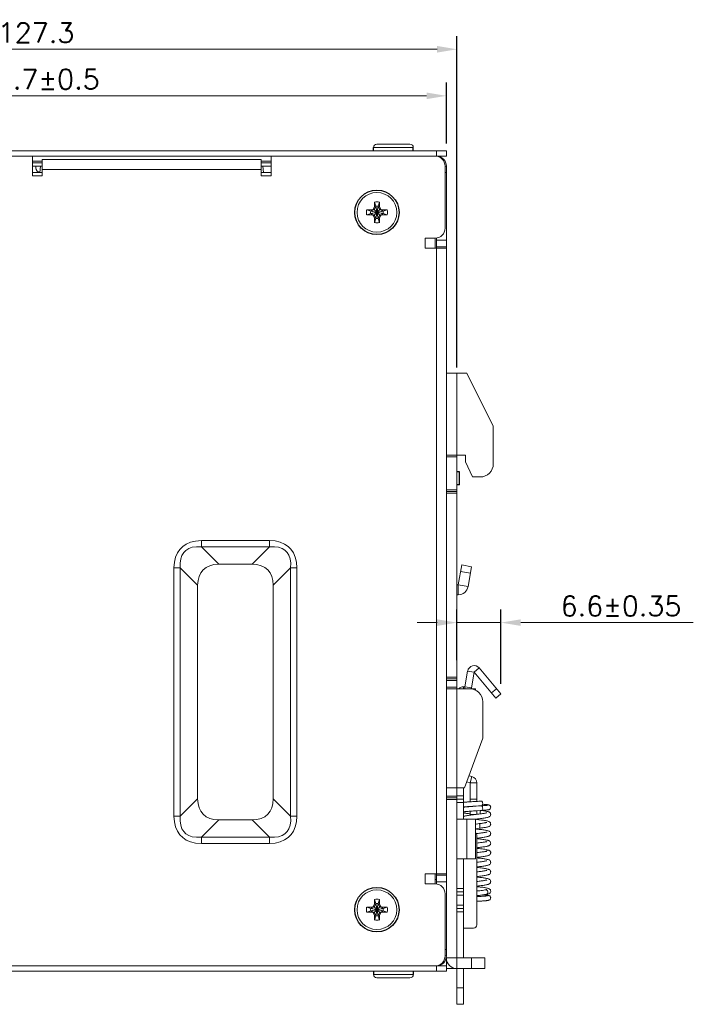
# Model space of a CAD drawing. Header units: millimetres. Extents: x -995 to -252, y -1463 to -938.
# Tile 9 of 13: x -513 to -411, y -1277 to -1128. Entities that reach past the tile are written whole.
import ezdxf

# ---------------------------------------------------------------- set-up
doc = ezdxf.new("R2010")
doc.units = ezdxf.units.MM
doc.header["$LTSCALE"] = 2
doc.layers.get('0').update_dxf_attribs({"lineweight": 9})
doc.layers.get('Defpoints').update_dxf_attribs({"lineweight": 9})
doc.layers.add('02___PRT_ALL_AXES', color=7, linetype='Continuous')
doc.layers.add('Dimension', color=2, linetype='Continuous', lineweight=5)
doc.styles.add('ROMANS', font='romans')
doc.dimstyles.new('1', dxfattribs={"dimtxt": 3, "dimasz": 3, "dimexe": 2, "dimexo": 1.5, "dimgap": 1, "dimtad": 1, "dimdec": 1, "dimzin": 1, "dimdsep": 46, "dimtxsty": 'ROMANS', "dimcen": -0.8, "dimclrd": 2, "dimclre": 2, "dimclrt": 2, "dimadec": 0, "dimazin": 0, "dimtm": 1e-09, "dimtfac": 0.5, "dimtdec": 1, "dimtmove": 0, "dimatfit": 3, "dimfxl": 1, "dimlwd": -1, "dimarcsym": 0})

# ---------------------------------------------------------------- blocks, each defined once
blk = doc.blocks.new('*D58')
at = {"color": 2, "lineweight": -2, "ltscale": 2}
for p, q in [((-573.79, -1148.33), (-573.79, -1137.32)), ((-448.08, -1146.53), (-448.08, -1137.32))]:
    blk.add_line(p, q, dxfattribs=at)
at = {"color": 2, "ltscale": 2}
blk.add_line((-451.08, -1139.32), (-570.79, -1139.32), dxfattribs=at)
at = {"color": 2}
for points in [[(-570.79, -1138.82), (-570.79, -1139.82), (-573.79, -1139.32)], [(-451.08, -1139.82), (-451.08, -1138.82), (-448.08, -1139.32)]]:
    blk.add_solid(points, dxfattribs=at)
at = {"layer": 'Defpoints', "color": 0}
for p in [(-573.79, -1139.32), (-448.08, -1148.03), (-573.79, -1149.83)]:
    blk.add_point(p, dxfattribs=at)
at = {"color": 2, "ltscale": 2, "insert": (-510.93, -1136.82), "char_height": 3, "attachment_point": 5, "style": 'ROMANS'}
blk.add_mtext('125.7%%P0.5', dxfattribs=at)
blk = doc.blocks.new('*D60')
at = {"color": 2, "lineweight": -2, "ltscale": 2}
for p, q in [((-573.79, -1148.33), (-573.79, -1130.28)), ((-446.48, -1180.37), (-446.48, -1130.28))]:
    blk.add_line(p, q, dxfattribs=at)
at = {"color": 2, "ltscale": 2}
blk.add_line((-570.79, -1132.28), (-449.48, -1132.28), dxfattribs=at)
at = {"color": 2}
for points in [[(-570.79, -1131.78), (-570.79, -1132.78), (-573.79, -1132.28)], [(-449.48, -1132.78), (-449.48, -1131.78), (-446.48, -1132.28)]]:
    blk.add_solid(points, dxfattribs=at)
at = {"layer": 'Defpoints', "color": 0}
for p in [(-446.48, -1132.28), (-573.79, -1149.83), (-446.48, -1181.87)]:
    blk.add_point(p, dxfattribs=at)
at = {"color": 2, "ltscale": 2, "insert": (-510.13, -1129.78), "char_height": 3, "attachment_point": 5, "style": 'ROMANS'}
blk.add_mtext('127.3', dxfattribs=at)
blk = doc.blocks.new('*D61')
at = {"layer": 'Defpoints', "color": 0}
for p in [(-446.48, -1218.94), (-446.48, -1226.1), (-439.83, -1229.7)]:
    blk.add_point(p, dxfattribs=at)
at = {"layer": 'Dimension', "color": 2, "lineweight": -2}
for p, q in [((-446.48, -1224.6), (-446.48, -1216.94)), ((-439.83, -1228.2), (-439.83, -1216.94))]:
    blk.add_line(p, q, dxfattribs=at)
at = {"layer": 'Dimension', "color": 2}
for p, q in [((-449.48, -1218.94), (-452.48, -1218.94)), ((-439.83, -1218.94), (-446.48, -1218.94)), ((-436.83, -1218.94), (-410.74, -1218.94))]:
    blk.add_line(p, q, dxfattribs=at)
for points in [[(-449.48, -1219.44), (-449.48, -1218.44), (-446.48, -1218.94)], [(-436.83, -1218.44), (-436.83, -1219.44), (-439.83, -1218.94)]]:
    blk.add_solid(points, dxfattribs=at)
at = {"layer": 'Dimension', "color": 2, "ltscale": 2, "insert": (-421.67, -1216.44), "char_height": 3, "attachment_point": 5, "style": 'ROMANS'}
blk.add_mtext('6.6%%p0.35', dxfattribs=at)

msp = doc.modelspace()

# ---------------------------------------------------------------- linework, layer by layer
at = {"color": 7, "linetype": 'Continuous'}
for p, q in [((-459.08, -1147.63), (-459.08, -1147.13)), ((-459.08, -1147.13), (-453.08, -1147.13)), ((-458.58, -1146.63), (-453.58, -1146.63)), ((-453.08, -1147.63), (-453.08, -1147.13)), ((-510.68, -1148.43), (-474.58, -1148.43)), ((-449.78, -1148.43), (-448.08, -1148.43)), ((-449.58, -1148.43), (-449.58, -1147.63)), ((-448.08, -1148.43), (-448.08, -1147.63)), ((-510.68, -1149.18), (-509.18, -1149.18)), ((-509.18, -1149.93), (-510.68, -1149.93)), ((-510.18, -1150.18), (-510.18, -1149.93)), ((-509.55, -1150.91), (-509.46, -1149.96)), ((-509.46, -1149.96), (-509.18, -1149.96)), ((-476.08, -1149.18), (-474.58, -1149.18)), ((-474.58, -1149.93), (-476.08, -1149.93)), ((-476.08, -1149.96), (-475.84, -1149.96)), ((-475.84, -1149.96), (-475.75, -1150.93)), ((-448.28, -1149.93), (-448.08, -1149.93)), ((-448.28, -1150.93), (-448.08, -1150.93)), ((-459.15, -1156.47), (-458.95, -1156.12)), ((-458.76, -1156.04), (-459.02, -1156.49)), ((-458.95, -1156.12), (-458.95, -1155.38)), ((-458.95, -1155.38), (-458.76, -1156)), ((-458.95, -1156.12), (-458.76, -1156.04)), ((-458.76, -1157.86), (-458.39, -1156)), ((-458.76, -1156), (-458.76, -1156.04)), ((-458.39, -1157.86), (-458.76, -1156)), ((-458.76, -1157.83), (-458.39, -1156.04)), ((-458.39, -1157.83), (-458.76, -1156.04)), ((-458.21, -1155.38), (-458.39, -1156)), ((-458.39, -1156.04), (-458.39, -1156)), ((-458.21, -1156.12), (-458.39, -1156.04)), ((-458.13, -1156.49), (-458.39, -1156.04)), ((-458.21, -1155.38), (-458.21, -1156.12)), ((-458.21, -1156.12), (-458, -1156.47)), ((-460.13, -1156.56), (-459.39, -1156.56)), ((-460.13, -1156.56), (-459.51, -1156.75)), ((-460.13, -1157.3), (-459.51, -1157.12)), ((-459.39, -1157.3), (-460.13, -1157.3)), ((-459.51, -1157.12), (-457.65, -1156.75)), ((-459.47, -1156.75), (-459.51, -1156.75)), ((-459.51, -1156.75), (-457.65, -1157.12)), ((-459.51, -1157.12), (-459.47, -1157.12)), ((-459.02, -1156.49), (-459.47, -1156.75)), ((-459.39, -1156.56), (-459.47, -1156.75)), ((-459.47, -1157.12), (-457.68, -1156.75)), ((-459.47, -1156.75), (-457.68, -1157.12)), ((-459.47, -1157.12), (-459.02, -1157.38)), ((-459.39, -1157.3), (-459.47, -1157.12)), ((-459.39, -1156.56), (-459.15, -1156.47)), ((-459.15, -1157.4), (-459.39, -1157.3)), ((-459.15, -1156.47), (-459.02, -1156.49)), ((-459.15, -1157.4), (-459.02, -1157.38)), ((-458.95, -1157.75), (-459.15, -1157.4)), ((-459.02, -1157.38), (-458.13, -1156.49)), ((-459.02, -1156.49), (-458.13, -1157.38)), ((-459.02, -1157.38), (-458.76, -1157.83)), ((-458.95, -1158.49), (-458.95, -1157.75)), ((-458.95, -1157.75), (-458.76, -1157.83)), ((-458.76, -1157.83), (-458.76, -1157.86)), ((-458.39, -1157.83), (-458.13, -1157.38)), ((-458.21, -1157.75), (-458.39, -1157.83)), ((-458.39, -1157.86), (-458.39, -1157.83)), ((-458, -1157.4), (-458.21, -1157.75)), ((-458.21, -1157.75), (-458.21, -1158.49)), ((-458, -1156.47), (-458.13, -1156.49)), ((-457.68, -1156.75), (-458.13, -1156.49)), ((-458.13, -1157.38), (-457.68, -1157.12)), ((-458, -1157.4), (-458.13, -1157.38)), ((-458, -1156.47), (-457.76, -1156.56)), ((-457.76, -1157.3), (-458, -1157.4)), ((-457.76, -1156.56), (-457.02, -1156.56)), ((-457.76, -1156.56), (-457.68, -1156.75)), ((-457.76, -1157.3), (-457.68, -1157.12)), ((-457.02, -1157.3), (-457.76, -1157.3)), ((-457.65, -1156.75), (-457.68, -1156.75)), ((-457.68, -1157.12), (-457.65, -1157.12)), ((-457.02, -1156.56), (-457.65, -1156.75)), ((-457.02, -1157.3), (-457.65, -1157.12)), ((-458.95, -1158.49), (-458.76, -1157.86)), ((-458.21, -1158.49), (-458.39, -1157.86)), ((-449.78, -1162.33), (-449.78, -1160.83)), ((-449.58, -1162.33), (-449.58, -1160.81)), ((-449.58, -1161.13), (-448.08, -1161.13)), ((-449.58, -1162.13), (-448.08, -1162.13)), ((-448.08, -1193.88), (-446.48, -1193.88)), ((-446.48, -1193.63), (-446.48, -1228.93)), ((-448.08, -1198.88), (-446.48, -1198.88)), ((-446.48, -1199.13), (-448.08, -1199.13)), ((-446.48, -1199.38), (-448.08, -1199.38)), ((-485.13, -1206.54), (-485.13, -1207.5)), ((-474.82, -1206.54), (-474.82, -1207.5)), ((-489.27, -1210.68), (-488.31, -1210.68)), ((-470.69, -1210.68), (-471.64, -1210.68)), ((-446.28, -1213.22), (-445.75, -1210.23)), ((-444.45, -1211.48), (-445.92, -1211.22)), ((-444.27, -1210.49), (-445.75, -1210.23)), ((-446.48, -1213.23), (-446.29, -1213.23)), ((-446.29, -1213.23), (-446.29, -1214.73)), ((-446.28, -1213.22), (-444.8, -1213.48)), ((-444.86, -1226.26), (-443.87, -1226.44)), ((-443.11, -1225.79), (-443.87, -1226.44)), ((-446.48, -1227.18), (-448.08, -1227.18)), ((-446.48, -1227.43), (-448.08, -1227.43)), ((-448.08, -1227.68), (-446.48, -1227.68)), ((-443.87, -1226.44), (-444.29, -1228.81)), ((-440.6, -1230.34), (-443.87, -1226.44)), ((-448.08, -1228.68), (-446.48, -1228.68)), ((-445.48, -1228.63), (-445.48, -1228.93)), ((-444.29, -1228.81), (-445.28, -1228.63)), ((-445.28, -1228.93), (-445.28, -1228.63)), ((-444.33, -1228.93), (-443.68, -1228.93)), ((-443.68, -1229.17), (-443.68, -1228.93)), ((-441.24, -1229.57), (-440.48, -1228.93)), ((-440.6, -1230.34), (-439.83, -1229.7)), ((-444.65, -1242.09), (-444.22, -1242.2)), ((-444.22, -1242.2), (-444.48, -1243.17)), ((-446.48, -1271.23), (-446.48, -1243.93)), ((-445.48, -1248.63), (-445.48, -1243.93)), ((-443.48, -1243.17), (-444.48, -1243.17)), ((-443.48, -1245.97), (-443.48, -1243.17)), ((-448.08, -1245.18), (-446.48, -1245.18)), ((-446.48, -1245.43), (-448.08, -1245.43)), ((-445.48, -1245.13), (-446.48, -1245.13)), ((-446.48, -1245.63), (-445.48, -1245.63)), ((-443.48, -1245.63), (-444.48, -1245.63)), ((-446.48, -1245.68), (-448.08, -1245.68)), ((-446.48, -1246.13), (-445.48, -1246.13)), ((-445.45, -1246.1), (-445.48, -1246.11)), ((-443.35, -1245.96), (-443.93, -1245.99)), ((-442.96, -1246.64), (-443.58, -1246.68)), ((-443.21, -1246.65), (-443.05, -1246.64)), ((-443.05, -1246.64), (-442.89, -1246.63)), ((-442.76, -1246.62), (-442.96, -1246.64)), ((-442.89, -1246.63), (-442.75, -1246.62)), ((-442.76, -1246.62), (-442.73, -1246.63)), ((-442.73, -1246.62), (-442.75, -1246.62)), ((-489.27, -1248.19), (-488.31, -1248.19)), ((-470.69, -1248.19), (-471.64, -1248.19)), ((-443.57, -1247.93), (-444.48, -1247.93)), ((-443.68, -1248.64), (-443.36, -1248.61)), ((-443.48, -1247.37), (-443.48, -1247.92)), ((-442.96, -1247.34), (-442.75, -1247.32)), ((-442.65, -1247.35), (-442.79, -1247.33)), ((-446.48, -1248.63), (-443.68, -1248.63)), ((-445.01, -1254.63), (-445.01, -1248.63)), ((-443.68, -1254.63), (-443.68, -1248.63)), ((-443.68, -1249.37), (-443.57, -1249.38)), ((-443.68, -1250.09), (-443.32, -1250.05)), ((-443.32, -1250.05), (-443.1, -1250.02)), ((-485.13, -1252.32), (-485.13, -1251.37)), ((-474.82, -1252.32), (-474.82, -1251.37)), ((-443.58, -1250.83), (-443.57, -1250.83)), ((-443.48, -1264.63), (-443.48, -1251.13)), ((-443.27, -1252.24), (-443.48, -1252.27)), ((-441.65, -1253.35), (-441.65, -1253.36)), ((-446.48, -1254.63), (-443.68, -1254.63)), ((-445.48, -1269.63), (-445.48, -1254.63)), ((-449.78, -1258.43), (-449.78, -1256.93)), ((-449.58, -1258.46), (-449.58, -1256.93)), ((-449.58, -1257.13), (-448.08, -1257.13)), ((-443.29, -1256.6), (-443.48, -1256.62)), ((-449.78, -1257.78), (-449.58, -1257.78)), ((-449.58, -1258.13), (-448.08, -1258.13)), ((-446.48, -1259.13), (-445.48, -1259.13)), ((-446.48, -1259.63), (-445.48, -1259.63)), ((-445.48, -1260.13), (-446.48, -1260.13)), ((-443.24, -1260.35), (-443.48, -1260.36)), ((-442.14, -1259.33), (-442.14, -1259.33)), ((-460.13, -1261.96), (-459.39, -1261.96)), ((-460.13, -1261.96), (-459.51, -1262.15)), ((-459.02, -1261.89), (-459.47, -1262.15)), ((-459.39, -1261.96), (-459.47, -1262.15)), ((-459.39, -1261.96), (-459.15, -1261.87)), ((-459.15, -1261.87), (-458.95, -1261.52)), ((-459.15, -1261.87), (-459.02, -1261.89)), ((-458.76, -1261.44), (-459.02, -1261.89)), ((-459.02, -1261.89), (-458.13, -1262.78)), ((-459.02, -1262.78), (-458.13, -1261.89)), ((-458.95, -1260.78), (-458.76, -1261.4)), ((-458.95, -1261.52), (-458.95, -1260.78)), ((-458.95, -1261.52), (-458.76, -1261.44)), ((-458.39, -1263.26), (-458.76, -1261.4)), ((-458.76, -1261.4), (-458.76, -1261.44)), ((-458.76, -1263.26), (-458.39, -1261.4)), ((-458.39, -1263.23), (-458.76, -1261.44)), ((-458.76, -1263.23), (-458.39, -1261.44)), ((-458.21, -1260.78), (-458.39, -1261.4)), ((-458.39, -1261.44), (-458.39, -1261.4)), ((-458.21, -1261.52), (-458.39, -1261.44)), ((-458.13, -1261.89), (-458.39, -1261.44)), ((-458.21, -1260.78), (-458.21, -1261.52)), ((-458.21, -1261.52), (-458, -1261.87)), ((-458, -1261.87), (-458.13, -1261.89)), ((-457.68, -1262.15), (-458.13, -1261.89)), ((-458, -1261.87), (-457.76, -1261.96)), ((-457.76, -1261.96), (-457.02, -1261.96)), ((-457.76, -1261.96), (-457.68, -1262.15)), ((-457.02, -1261.96), (-457.65, -1262.15)), ((-445.48, -1261.63), (-446.48, -1261.63)), ((-443.48, -1261.06), (-443.32, -1261.05)), ((-460.13, -1262.7), (-459.51, -1262.52)), ((-459.39, -1262.7), (-460.13, -1262.7)), ((-459.51, -1262.52), (-457.65, -1262.15)), ((-459.47, -1262.15), (-459.51, -1262.15)), ((-459.51, -1262.15), (-457.65, -1262.52)), ((-459.51, -1262.52), (-459.47, -1262.52)), ((-459.47, -1262.52), (-457.68, -1262.15)), ((-459.47, -1262.15), (-457.68, -1262.52)), ((-459.47, -1262.52), (-459.02, -1262.78)), ((-459.39, -1262.7), (-459.47, -1262.52)), ((-459.15, -1262.8), (-459.39, -1262.7)), ((-459.15, -1262.8), (-459.02, -1262.78)), ((-458.95, -1263.15), (-459.15, -1262.8)), ((-459.02, -1262.78), (-458.76, -1263.23)), ((-458.95, -1263.15), (-458.76, -1263.23)), ((-458.95, -1263.89), (-458.95, -1263.15)), ((-458.95, -1263.89), (-458.76, -1263.26)), ((-458.76, -1263.23), (-458.76, -1263.26)), ((-458.39, -1263.23), (-458.13, -1262.78)), ((-458.21, -1263.15), (-458.39, -1263.23)), ((-458.39, -1263.26), (-458.39, -1263.23)), ((-458.21, -1263.89), (-458.39, -1263.26)), ((-458, -1262.8), (-458.21, -1263.15)), ((-458.21, -1263.15), (-458.21, -1263.89)), ((-458.13, -1262.78), (-457.68, -1262.52)), ((-458, -1262.8), (-458.13, -1262.78)), ((-457.76, -1262.7), (-458, -1262.8)), ((-457.76, -1262.7), (-457.68, -1262.52)), ((-457.02, -1262.7), (-457.76, -1262.7)), ((-457.65, -1262.15), (-457.68, -1262.15)), ((-457.68, -1262.52), (-457.65, -1262.52)), ((-457.02, -1262.7), (-457.65, -1262.52)), ((-446.48, -1262.13), (-445.48, -1262.13)), ((-446.48, -1262.63), (-445.48, -1262.63)), ((-445.48, -1265.13), (-443.98, -1265.13)), ((-448.28, -1268.33), (-448.08, -1268.33)), ((-448.28, -1269.33), (-448.08, -1269.33)), ((-449.78, -1270.83), (-448.08, -1270.83)), ((-449.58, -1270.83), (-449.58, -1271.63)), ((-448.08, -1269.63), (-442.28, -1269.63)), ((-448.08, -1270.83), (-448.08, -1271.63)), ((-444.28, -1269.63), (-444.28, -1271.23)), ((-442.28, -1269.63), (-442.28, -1271.23)), ((-459.08, -1271.63), (-459.08, -1272.13)), ((-453.08, -1272.13), (-459.08, -1272.13)), ((-453.08, -1271.63), (-453.08, -1272.13)), ((-446.48, -1271.23), (-448.08, -1271.23)), ((-445.48, -1276.63), (-445.48, -1271.23)), ((-453.58, -1272.63), (-458.58, -1272.63)), ((-445.48, -1274.13), (-446.48, -1274.13)), ((-445.48, -1276.63), (-446.48, -1276.63))]:
    msp.add_line(p, q, dxfattribs=at)
at = {"color": 3, "linetype": 'Continuous'}
for p, q in [((-571.58, -1147.63), (-448.08, -1147.63)), ((-510.68, -1148.43), (-571.58, -1148.43)), ((-510.68, -1148.43), (-510.68, -1151.43)), ((-474.58, -1148.43), (-474.58, -1151.43)), ((-449.78, -1148.43), (-474.58, -1148.43)), ((-510.68, -1149.43), (-509.18, -1149.43)), ((-509.18, -1148.93), (-509.18, -1151.43)), ((-509.18, -1148.93), (-476.08, -1148.93)), ((-476.08, -1148.93), (-476.08, -1151.43)), ((-476.08, -1149.43), (-474.58, -1149.43)), ((-448.28, -1149.93), (-448.28, -1159.33)), ((-448.08, -1149.93), (-448.08, -1269.33)), ((-510.68, -1150.93), (-509.18, -1150.93)), ((-509.18, -1151.43), (-510.68, -1151.43)), ((-509.18, -1150.43), (-476.08, -1150.43)), ((-476.08, -1150.93), (-474.58, -1150.93)), ((-474.58, -1151.43), (-476.08, -1151.43)), ((-451.28, -1160.83), (-449.78, -1160.83)), ((-451.28, -1162.33), (-451.28, -1160.83)), ((-448.08, -1162.33), (-451.28, -1162.33)), ((-449.58, -1162.33), (-449.58, -1256.93)), ((-444.98, -1181.23), (-448.08, -1181.23)), ((-446.48, -1181.23), (-446.48, -1193.63)), ((-444.98, -1181.23), (-440.98, -1189.23)), ((-440.98, -1194.93), (-440.98, -1189.23)), ((-448.08, -1193.63), (-445.18, -1193.63)), ((-445.18, -1193.63), (-445.18, -1194.63)), ((-445.18, -1194.63), (-444.11, -1196.93)), ((-444.11, -1196.93), (-442.98, -1196.93)), ((-485.13, -1206.54), (-474.82, -1206.54)), ((-485.13, -1207.5), (-474.82, -1207.5)), ((-485.13, -1207.5), (-482.51, -1210.11)), ((-474.82, -1207.5), (-477.44, -1210.11)), ((-489.27, -1248.19), (-489.27, -1210.68)), ((-488.31, -1210.68), (-485.7, -1213.3)), ((-488.31, -1248.19), (-488.31, -1210.68)), ((-482.51, -1210.11), (-477.44, -1210.11)), ((-471.64, -1210.68), (-474.26, -1213.3)), ((-471.64, -1210.68), (-471.64, -1248.19)), ((-470.69, -1210.68), (-470.69, -1248.19)), ((-444.8, -1213.48), (-444.27, -1210.49)), ((-485.7, -1245.57), (-485.7, -1213.3)), ((-474.26, -1213.3), (-474.26, -1245.57)), ((-446.48, -1214.73), (-446.29, -1214.73)), ((-445.28, -1228.63), (-444.86, -1226.26)), ((-443.11, -1225.79), (-439.83, -1229.7)), ((-448.08, -1228.93), (-444.58, -1228.93)), ((-446.48, -1243.93), (-446.48, -1228.93)), ((-445.28, -1228.63), (-445.48, -1228.63)), ((-442.58, -1230.93), (-442.58, -1236.43)), ((-442.58, -1236.43), (-445.33, -1243.93)), ((-445.33, -1243.93), (-448.08, -1243.93)), ((-445, -1243.03), (-444.48, -1243.17)), ((-444.48, -1246.03), (-444.48, -1243.17)), ((-488.31, -1248.19), (-485.7, -1245.57)), ((-471.64, -1248.19), (-474.26, -1245.57)), ((-444.48, -1246.73), (-444.48, -1246.74)), ((-444.48, -1248.04), (-444.48, -1247.44)), ((-485.13, -1251.37), (-482.51, -1248.75)), ((-477.44, -1248.75), (-482.51, -1248.75)), ((-474.82, -1251.37), (-477.44, -1248.75)), ((-474.82, -1251.37), (-485.13, -1251.37)), ((-474.82, -1252.32), (-485.13, -1252.32)), ((-451.28, -1256.93), (-448.08, -1256.93)), ((-451.28, -1258.43), (-451.28, -1256.93)), ((-449.78, -1258.43), (-451.28, -1258.43)), ((-448.28, -1259.93), (-448.28, -1269.33)), ((-571.58, -1270.83), (-449.78, -1270.83)), ((-448.08, -1270.83), (-448.08, -1269.73)), ((-571.58, -1271.63), (-448.08, -1271.63)), ((-446.48, -1271.23), (-442.28, -1271.23)), ((-446.48, -1276.63), (-446.48, -1271.23))]:
    msp.add_line(p, q, dxfattribs=at)
for points in [[(-489.27, -1210.68), (-489.21, -1209.82), (-489.03, -1209.06), (-488.75, -1208.4), (-488.39, -1207.87), (-487.95, -1207.43), (-487.42, -1207.07), (-486.77, -1206.79), (-486, -1206.61), (-485.13, -1206.54)], [(-474.82, -1206.54), (-473.96, -1206.6), (-473.2, -1206.78), (-472.55, -1207.06), (-472.02, -1207.42), (-471.58, -1207.86), (-471.22, -1208.39), (-470.93, -1209.04), (-470.75, -1209.81), (-470.69, -1210.68)], [(-485.13, -1252.32), (-485.99, -1252.26), (-486.75, -1252.08), (-487.41, -1251.8), (-487.94, -1251.44), (-488.38, -1251.01), (-488.74, -1250.47), (-489.02, -1249.82), (-489.2, -1249.05), (-489.27, -1248.19)], [(-470.69, -1248.19), (-470.75, -1249.05), (-470.93, -1249.81), (-471.21, -1250.46), (-471.57, -1250.99), (-472, -1251.43), (-472.54, -1251.79), (-473.19, -1252.08), (-473.96, -1252.26), (-474.82, -1252.32)]]:
    msp.add_lwpolyline(points, dxfattribs=at)
at = {"color": 7, "linetype": 'Continuous'}
for points in [[(-488.31, -1210.68), (-488.33, -1209.95), (-488.25, -1209.31), (-488.06, -1208.78), (-487.8, -1208.35), (-487.47, -1208.02), (-487.04, -1207.75), (-486.51, -1207.56), (-485.87, -1207.48), (-485.13, -1207.5)], [(-474.82, -1207.5), (-474.09, -1207.48), (-473.46, -1207.56), (-472.92, -1207.75), (-472.5, -1208.01), (-472.16, -1208.34), (-471.9, -1208.77), (-471.71, -1209.3), (-471.62, -1209.94), (-471.64, -1210.68)], [(-445.48, -1246.81), (-445.48, -1246.81), (-445.45, -1246.81), (-445.42, -1246.8), (-445.38, -1246.8), (-445.33, -1246.79), (-445.27, -1246.79), (-445.21, -1246.78), (-445.14, -1246.77), (-445.06, -1246.77), (-444.98, -1246.76), (-444.89, -1246.75), (-444.79, -1246.75), (-444.69, -1246.74), (-444.58, -1246.73)], [(-444.3, -1246.73), (-444.51, -1246.74), (-444.7, -1246.76), (-444.87, -1246.77), (-445.03, -1246.79), (-445.16, -1246.8), (-445.29, -1246.82), (-445.39, -1246.83), (-445.48, -1246.85)], [(-444.43, -1246.02), (-444.58, -1246.03), (-444.73, -1246.04), (-444.86, -1246.05), (-444.98, -1246.06), (-445.09, -1246.07), (-445.2, -1246.08), (-445.29, -1246.09), (-445.37, -1246.1), (-445.45, -1246.1)], [(-444.58, -1246.73), (-444.47, -1246.73), (-444.35, -1246.72), (-444.22, -1246.71), (-444.09, -1246.7), (-443.96, -1246.7)], [(-443.93, -1245.99), (-444.1, -1246), (-444.27, -1246.01), (-444.43, -1246.02)], [(-443.58, -1246.68), (-443.83, -1246.69), (-444.07, -1246.71), (-444.3, -1246.73)], [(-443.96, -1246.7), (-443.67, -1246.68), (-443.21, -1246.65)], [(-442.76, -1245.92), (-442.95, -1245.94), (-443.15, -1245.95), (-443.35, -1245.96)], [(-442.76, -1245.93), (-442.73, -1245.93), (-442.69, -1245.96), (-442.65, -1246.01), (-442.62, -1246.09), (-442.6, -1246.18), (-442.59, -1246.27)], [(-441.86, -1246.54), (-441.86, -1246.54), (-441.87, -1246.54), (-441.89, -1246.55), (-441.92, -1246.55), (-441.95, -1246.56), (-441.99, -1246.56), (-442.04, -1246.57), (-442.1, -1246.57), (-442.16, -1246.58), (-442.23, -1246.59), (-442.3, -1246.59), (-442.38, -1246.6), (-442.47, -1246.6), (-442.57, -1246.61), (-442.68, -1246.62), (-442.75, -1246.62)], [(-442.75, -1247.32), (-442.64, -1247.32), (-442.52, -1247.31), (-442.39, -1247.3), (-442.28, -1247.29), (-442.17, -1247.28), (-442.07, -1247.27), (-441.98, -1247.26), (-441.91, -1247.25), (-441.84, -1247.25), (-441.78, -1247.24), (-441.73, -1247.23), (-441.68, -1247.22), (-441.63, -1247.2), (-441.58, -1247.18), (-441.52, -1247.14), (-441.46, -1247.08), (-441.41, -1247.01), (-441.39, -1246.92), (-441.38, -1246.85)], [(-442.59, -1246.97), (-442.6, -1247.07), (-442.62, -1247.16), (-442.65, -1247.24), (-442.69, -1247.29), (-442.73, -1247.32), (-442.75, -1247.32)], [(-442.59, -1246.27), (-442.6, -1246.37), (-442.62, -1246.46), (-442.65, -1246.54), (-442.69, -1246.59), (-442.73, -1246.62)], [(-442.73, -1246.63), (-442.69, -1246.66), (-442.65, -1246.71), (-442.62, -1246.79), (-442.6, -1246.88), (-442.59, -1246.97)], [(-441.38, -1246.85), (-441.39, -1246.78), (-441.42, -1246.69), (-441.47, -1246.62), (-441.53, -1246.56), (-441.59, -1246.53), (-441.64, -1246.5), (-441.69, -1246.49), (-441.74, -1246.48), (-441.79, -1246.47), (-441.85, -1246.46), (-441.91, -1246.45), (-441.98, -1246.45), (-442.06, -1246.44), (-442.16, -1246.43), (-442.26, -1246.42), (-442.37, -1246.41), (-442.5, -1246.4), (-442.6, -1246.39)], [(-485.13, -1251.37), (-485.86, -1251.39), (-486.5, -1251.3), (-487.03, -1251.12), (-487.46, -1250.86), (-487.79, -1250.52), (-488.06, -1250.1), (-488.25, -1249.56), (-488.33, -1248.92), (-488.31, -1248.19)], [(-471.64, -1248.19), (-471.62, -1248.92), (-471.71, -1249.55), (-471.89, -1250.09), (-472.15, -1250.51), (-472.49, -1250.85), (-472.91, -1251.11), (-473.45, -1251.3), (-474.09, -1251.39), (-474.82, -1251.37)], [(-445.48, -1247.69), (-445.45, -1247.7), (-445.36, -1247.72), (-445.26, -1247.73), (-445.15, -1247.75), (-445.02, -1247.77), (-444.89, -1247.78), (-444.74, -1247.8), (-444.57, -1247.82), (-444.48, -1247.83)], [(-444.38, -1248.03), (-444.57, -1248.05), (-444.74, -1248.08), (-444.91, -1248.1), (-445.06, -1248.12), (-445.19, -1248.15), (-445.31, -1248.17), (-445.41, -1248.19), (-445.48, -1248.21)], [(-445.45, -1247.55), (-445.45, -1247.55), (-445.45, -1247.55), (-445.43, -1247.55), (-445.4, -1247.54), (-445.35, -1247.53), (-445.29, -1247.52), (-445.22, -1247.51), (-445.13, -1247.5), (-445.03, -1247.49), (-444.91, -1247.48), (-444.79, -1247.47), (-444.65, -1247.45), (-444.51, -1247.44)], [(-444.51, -1247.44), (-444.35, -1247.43), (-444.18, -1247.42), (-444, -1247.4), (-443.81, -1247.39), (-443.61, -1247.38)], [(-443.98, -1247.98), (-444.18, -1248), (-444.38, -1248.03)], [(-443.36, -1247.91), (-443.56, -1247.93), (-443.98, -1247.98)], [(-443.61, -1247.38), (-443.4, -1247.37), (-442.96, -1247.34)], [(-441.94, -1247.68), (-441.94, -1247.68), (-441.94, -1247.68), (-441.96, -1247.69), (-442.01, -1247.7), (-442.07, -1247.71), (-442.15, -1247.73), (-442.24, -1247.75), (-442.36, -1247.77), (-442.48, -1247.79), (-442.63, -1247.81), (-442.79, -1247.83), (-442.97, -1247.86), (-443.16, -1247.88), (-443.36, -1247.91)], [(-443.36, -1248.61), (-443.15, -1248.58), (-442.94, -1248.55), (-442.74, -1248.53), (-442.56, -1248.5), (-442.38, -1248.48), (-442.23, -1248.45), (-442.09, -1248.43), (-441.97, -1248.4), (-441.86, -1248.38), (-441.77, -1248.35), (-441.69, -1248.33), (-441.62, -1248.29), (-441.55, -1248.25), (-441.48, -1248.19), (-441.42, -1248.11), (-441.39, -1248.01), (-441.38, -1247.93)], [(-442.97, -1247.67), (-442.96, -1247.58), (-442.95, -1247.49), (-442.92, -1247.41), (-442.88, -1247.36), (-442.84, -1247.33)], [(-442.95, -1247.85), (-442.96, -1247.77), (-442.97, -1247.67)], [(-441.38, -1247.93), (-441.39, -1247.85), (-441.42, -1247.75), (-441.48, -1247.67), (-441.55, -1247.61), (-441.61, -1247.57), (-441.68, -1247.54), (-441.76, -1247.51), (-441.84, -1247.49), (-441.94, -1247.47), (-442.05, -1247.44), (-442.18, -1247.42), (-442.32, -1247.39), (-442.48, -1247.37), (-442.65, -1247.35)], [(-441.38, -1249.38), (-441.39, -1249.3), (-441.43, -1249.2), (-441.49, -1249.11), (-441.56, -1249.05), (-441.64, -1249.01), (-441.72, -1248.98), (-441.8, -1248.95), (-441.9, -1248.92), (-442.02, -1248.9), (-442.15, -1248.87), (-442.29, -1248.85), (-442.45, -1248.82), (-442.62, -1248.8), (-442.79, -1248.78), (-442.98, -1248.75), (-443.16, -1248.73), (-443.35, -1248.71), (-443.53, -1248.69), (-443.68, -1248.67)], [(-443.11, -1249.32), (-443.34, -1249.35), (-443.59, -1249.38), (-443.68, -1249.39)], [(-441.94, -1249.13), (-441.94, -1249.13), (-441.96, -1249.13), (-441.99, -1249.14), (-442.04, -1249.16), (-442.1, -1249.17), (-442.18, -1249.19), (-442.27, -1249.21), (-442.38, -1249.22), (-442.5, -1249.24), (-442.64, -1249.26), (-442.79, -1249.28), (-442.95, -1249.31), (-443.11, -1249.32)], [(-443.11, -1249.32), (-443.09, -1249.33), (-443.06, -1249.36), (-443.03, -1249.41), (-443.02, -1249.49), (-443, -1249.58), (-443, -1249.67)], [(-443.1, -1250.02), (-442.93, -1250), (-442.75, -1249.98), (-442.58, -1249.96), (-442.42, -1249.93), (-442.27, -1249.91), (-442.14, -1249.89), (-442.03, -1249.87), (-441.92, -1249.84), (-441.83, -1249.82), (-441.75, -1249.8), (-441.68, -1249.77), (-441.61, -1249.74), (-441.54, -1249.7), (-441.48, -1249.64), (-441.42, -1249.56), (-441.39, -1249.46), (-441.38, -1249.38)], [(-443, -1249.67), (-443, -1249.77), (-443.02, -1249.86), (-443.03, -1249.94), (-443.06, -1249.99), (-443.09, -1250.02), (-443.1, -1250.02)], [(-441.38, -1250.83), (-441.39, -1250.75), (-441.42, -1250.65), (-441.48, -1250.57), (-441.55, -1250.51), (-441.62, -1250.47), (-441.68, -1250.44), (-441.76, -1250.41), (-441.83, -1250.39), (-441.92, -1250.37), (-442.03, -1250.35), (-442.14, -1250.33), (-442.27, -1250.3), (-442.41, -1250.28), (-442.56, -1250.26), (-442.73, -1250.23), (-442.92, -1250.21), (-443.11, -1250.19), (-443.32, -1250.16), (-443.54, -1250.14), (-443.68, -1250.12)], [(-441.94, -1250.58), (-441.94, -1250.58), (-441.94, -1250.58), (-441.97, -1250.59), (-442.01, -1250.6), (-442.07, -1250.61), (-442.13, -1250.63), (-442.22, -1250.65), (-442.31, -1250.66), (-442.41, -1250.68), (-442.53, -1250.7), (-442.65, -1250.72), (-442.79, -1250.73), (-442.93, -1250.75), (-443.09, -1250.77), (-443.25, -1250.79), (-443.43, -1250.81), (-443.58, -1250.83)], [(-443.48, -1251.52), (-443.28, -1251.5), (-443.08, -1251.47), (-442.89, -1251.45), (-442.71, -1251.43), (-442.55, -1251.4), (-442.39, -1251.38), (-442.25, -1251.36), (-442.13, -1251.34), (-442.02, -1251.31), (-441.92, -1251.29), (-441.83, -1251.27), (-441.75, -1251.25), (-441.68, -1251.22), (-441.61, -1251.19), (-441.55, -1251.15), (-441.48, -1251.09), (-441.43, -1251.01), (-441.39, -1250.91), (-441.38, -1250.83)], [(-441.38, -1252.28), (-441.39, -1252.2), (-441.42, -1252.1), (-441.48, -1252.02), (-441.54, -1251.96), (-441.61, -1251.92), (-441.68, -1251.89), (-441.75, -1251.87), (-441.83, -1251.84), (-441.92, -1251.82), (-442.02, -1251.8), (-442.13, -1251.78), (-442.26, -1251.75), (-442.4, -1251.73), (-442.56, -1251.71), (-442.73, -1251.69), (-442.91, -1251.66), (-443.11, -1251.64), (-443.32, -1251.61), (-443.48, -1251.59)], [(-443.48, -1252.97), (-443.3, -1252.95), (-443.09, -1252.92), (-442.9, -1252.9), (-442.71, -1252.88), (-442.55, -1252.85), (-442.4, -1252.83), (-442.26, -1252.81), (-442.13, -1252.79), (-442.02, -1252.76), (-441.92, -1252.74), (-441.83, -1252.72), (-441.75, -1252.7), (-441.68, -1252.67), (-441.61, -1252.64), (-441.55, -1252.6), (-441.48, -1252.54), (-441.42, -1252.46), (-441.39, -1252.36), (-441.38, -1252.28)], [(-441.65, -1253.36), (-441.76, -1253.31), (-441.91, -1253.27), (-442.07, -1253.24), (-442.26, -1253.2), (-442.47, -1253.17), (-442.69, -1253.14), (-442.91, -1253.11), (-443.14, -1253.08), (-443.37, -1253.06), (-443.48, -1253.04)], [(-441.94, -1252.03), (-441.94, -1252.03), (-441.94, -1252.03), (-441.97, -1252.04), (-442.01, -1252.05), (-442.06, -1252.06), (-442.13, -1252.08), (-442.21, -1252.09), (-442.3, -1252.11), (-442.41, -1252.13), (-442.52, -1252.15), (-442.65, -1252.16), (-442.79, -1252.18), (-442.94, -1252.2), (-443.1, -1252.22), (-443.27, -1252.24)], [(-441.94, -1253.48), (-441.94, -1253.48), (-441.94, -1253.48), (-441.97, -1253.49), (-442.01, -1253.5), (-442.07, -1253.52), (-442.16, -1253.53), (-442.25, -1253.55), (-442.37, -1253.57), (-442.5, -1253.59), (-442.65, -1253.61), (-442.82, -1253.64), (-443, -1253.66), (-443.2, -1253.69), (-443.42, -1253.71), (-443.48, -1253.72)], [(-443.48, -1254.42), (-443.3, -1254.4), (-443.08, -1254.37), (-442.87, -1254.35), (-442.68, -1254.32), (-442.5, -1254.3), (-442.34, -1254.27), (-442.2, -1254.25), (-442.07, -1254.22), (-441.96, -1254.2), (-441.86, -1254.18), (-441.77, -1254.15), (-441.69, -1254.13), (-441.62, -1254.09), (-441.55, -1254.05), (-441.48, -1253.99), (-441.42, -1253.91), (-441.39, -1253.81), (-441.38, -1253.73)], [(-441.38, -1255.18), (-441.39, -1255.1), (-441.42, -1255), (-441.48, -1254.92), (-441.55, -1254.86), (-441.61, -1254.82), (-441.68, -1254.79), (-441.75, -1254.77), (-441.83, -1254.74), (-441.92, -1254.72), (-442.01, -1254.7), (-442.13, -1254.68), (-442.25, -1254.66), (-442.39, -1254.63), (-442.54, -1254.61), (-442.71, -1254.59), (-442.89, -1254.56), (-443.08, -1254.54), (-443.27, -1254.52), (-443.48, -1254.49)], [(-442.09, -1253.52), (-442.07, -1253.49), (-442.01, -1253.41), (-441.93, -1253.36), (-441.83, -1253.33), (-441.74, -1253.33), (-441.65, -1253.35)], [(-441.38, -1253.73), (-441.38, -1253.66), (-441.42, -1253.57), (-441.47, -1253.49), (-441.53, -1253.43), (-441.6, -1253.38), (-441.65, -1253.35)], [(-441.94, -1254.93), (-441.94, -1254.93), (-441.96, -1254.93), (-441.99, -1254.94), (-442.05, -1254.96), (-442.11, -1254.97), (-442.19, -1254.99), (-442.28, -1255.01), (-442.38, -1255.02), (-442.49, -1255.04), (-442.61, -1255.06), (-442.75, -1255.08), (-442.89, -1255.1), (-443.04, -1255.12), (-443.2, -1255.14), (-443.37, -1255.16), (-443.48, -1255.17)], [(-443.48, -1255.87), (-443.3, -1255.85), (-443.09, -1255.82), (-442.9, -1255.8), (-442.72, -1255.78), (-442.55, -1255.75), (-442.4, -1255.73), (-442.26, -1255.71), (-442.13, -1255.69), (-442.02, -1255.66), (-441.92, -1255.64), (-441.83, -1255.62), (-441.75, -1255.6), (-441.68, -1255.57), (-441.61, -1255.54), (-441.55, -1255.5), (-441.48, -1255.44), (-441.42, -1255.36), (-441.39, -1255.26), (-441.38, -1255.18)], [(-441.38, -1256.63), (-441.39, -1256.55), (-441.42, -1256.45), (-441.48, -1256.37), (-441.55, -1256.31), (-441.62, -1256.27), (-441.69, -1256.24), (-441.76, -1256.21), (-441.85, -1256.19), (-441.94, -1256.16), (-442.05, -1256.14), (-442.17, -1256.12), (-442.31, -1256.1), (-442.46, -1256.07), (-442.63, -1256.05), (-442.81, -1256.02), (-443.01, -1256), (-443.23, -1255.97), (-443.48, -1255.94)], [(-443.48, -1257.32), (-443.28, -1257.3), (-443.08, -1257.27), (-442.87, -1257.25), (-442.68, -1257.22), (-442.5, -1257.2), (-442.34, -1257.17), (-442.19, -1257.15), (-442.06, -1257.12), (-441.95, -1257.1), (-441.85, -1257.08), (-441.77, -1257.05), (-441.69, -1257.03), (-441.62, -1256.99)], [(-441.38, -1258.08), (-441.39, -1258), (-441.42, -1257.9), (-441.48, -1257.82), (-441.55, -1257.76), (-441.62, -1257.72), (-441.69, -1257.69), (-441.76, -1257.66), (-441.84, -1257.64), (-441.93, -1257.62), (-442.02, -1257.6), (-442.13, -1257.58), (-442.26, -1257.55), (-442.39, -1257.53), (-442.54, -1257.51), (-442.69, -1257.49), (-442.86, -1257.47), (-443.03, -1257.45), (-443.22, -1257.42), (-443.48, -1257.39)], [(-441.94, -1256.38), (-441.94, -1256.38), (-441.96, -1256.38), (-442, -1256.4), (-442.06, -1256.41), (-442.13, -1256.43), (-442.21, -1256.44), (-442.31, -1256.46), (-442.42, -1256.48), (-442.54, -1256.5), (-442.67, -1256.52), (-442.81, -1256.54), (-442.96, -1256.56), (-443.12, -1256.58), (-443.29, -1256.6)], [(-441.62, -1256.99), (-441.55, -1256.95), (-441.48, -1256.89), (-441.42, -1256.8), (-441.39, -1256.7), (-441.38, -1256.63)], [(-441.94, -1257.83), (-441.94, -1257.83), (-441.96, -1257.83), (-442, -1257.85), (-442.05, -1257.86), (-442.12, -1257.87), (-442.2, -1257.89), (-442.29, -1257.91), (-442.4, -1257.93), (-442.52, -1257.95), (-442.65, -1257.97), (-442.8, -1257.99), (-442.96, -1258.01), (-443.13, -1258.03), (-443.31, -1258.05), (-443.48, -1258.07)], [(-443.48, -1258.77), (-443.39, -1258.76), (-443.2, -1258.74), (-443.01, -1258.71), (-442.84, -1258.69), (-442.67, -1258.67), (-442.52, -1258.65), (-442.37, -1258.63), (-442.24, -1258.61), (-442.12, -1258.58), (-442.02, -1258.56), (-441.92, -1258.54), (-441.83, -1258.52), (-441.76, -1258.5), (-441.69, -1258.47), (-441.62, -1258.44), (-441.55, -1258.4), (-441.48, -1258.34), (-441.42, -1258.26), (-441.39, -1258.16), (-441.38, -1258.08)], [(-441.38, -1259.53), (-441.39, -1259.45), (-441.43, -1259.35), (-441.48, -1259.27), (-441.55, -1259.21), (-441.62, -1259.17), (-441.69, -1259.14), (-441.76, -1259.11), (-441.85, -1259.09), (-441.94, -1259.07), (-442.04, -1259.04), (-442.16, -1259.02), (-442.29, -1259), (-442.43, -1258.98), (-442.59, -1258.95), (-442.76, -1258.93), (-442.95, -1258.91), (-443.14, -1258.88), (-443.35, -1258.86), (-443.48, -1258.84)], [(-442.14, -1259.33), (-442.27, -1259.35), (-442.44, -1259.38), (-442.62, -1259.41), (-442.82, -1259.43), (-443.02, -1259.46), (-443.23, -1259.48), (-443.43, -1259.5), (-443.48, -1259.51)], [(-443.48, -1260.21), (-443.41, -1260.2), (-443.24, -1260.18), (-443.08, -1260.17), (-442.92, -1260.15), (-442.75, -1260.13), (-442.6, -1260.11), (-442.44, -1260.09), (-442.3, -1260.06), (-442.16, -1260.04), (-442.05, -1260.02)], [(-441.86, -1260.24), (-441.86, -1260.24), (-441.86, -1260.24), (-441.88, -1260.24), (-441.9, -1260.24), (-441.94, -1260.25), (-441.98, -1260.26), (-442.03, -1260.26), (-442.1, -1260.27), (-442.17, -1260.28), (-442.25, -1260.28), (-442.34, -1260.29), (-442.44, -1260.3), (-442.55, -1260.31), (-442.67, -1260.31), (-442.8, -1260.32), (-442.94, -1260.33), (-443.09, -1260.34), (-443.24, -1260.35)], [(-441.38, -1260.55), (-441.39, -1260.48), (-441.42, -1260.39), (-441.47, -1260.31), (-441.53, -1260.26), (-441.59, -1260.22), (-441.65, -1260.2), (-441.69, -1260.19), (-441.74, -1260.17), (-441.79, -1260.17), (-441.85, -1260.16), (-441.92, -1260.15), (-441.99, -1260.14), (-442.07, -1260.13), (-442.17, -1260.12), (-442.27, -1260.11), (-442.38, -1260.11), (-442.51, -1260.1)], [(-441.94, -1259.28), (-441.94, -1259.28), (-441.95, -1259.28), (-441.98, -1259.29), (-442.02, -1259.3), (-442.08, -1259.32), (-442.14, -1259.33)], [(-442.14, -1259.33), (-442.05, -1259.33), (-441.97, -1259.36), (-441.91, -1259.41), (-441.85, -1259.49), (-441.82, -1259.58), (-441.81, -1259.67)], [(-442.05, -1260.02), (-441.96, -1260), (-441.87, -1259.98), (-441.8, -1259.96), (-441.72, -1259.94), (-441.66, -1259.91), (-441.59, -1259.88), (-441.53, -1259.84), (-441.47, -1259.78), (-441.42, -1259.7), (-441.38, -1259.6), (-441.38, -1259.53)], [(-441.81, -1259.67), (-441.82, -1259.77), (-441.85, -1259.86), (-441.91, -1259.94), (-441.97, -1259.99), (-442.05, -1260.02)], [(-443.32, -1261.05), (-443.17, -1261.05), (-443.02, -1261.04), (-442.88, -1261.03), (-442.74, -1261.02), (-442.61, -1261.01), (-442.48, -1261), (-442.36, -1260.99), (-442.26, -1260.98), (-442.16, -1260.98), (-442.07, -1260.97), (-441.99, -1260.96), (-441.92, -1260.95), (-441.85, -1260.94), (-441.8, -1260.93), (-441.74, -1260.93), (-441.7, -1260.91), (-441.65, -1260.9), (-441.6, -1260.88), (-441.53, -1260.85), (-441.47, -1260.79), (-441.42, -1260.71), (-441.39, -1260.62), (-441.38, -1260.55)]]:
    msp.add_lwpolyline(points, dxfattribs=at)
for centre in [(-458.58, -1156.93), (-458.58, -1262.33)]:
    msp.add_circle(centre, 3, dxfattribs=at)
for centre, radius, start, end in [((-458.58, -1147.13), 0.5, 90, 180), ((-453.58, -1147.13), 0.5, 0, 90), ((-509.43, -1150.18), 0.75, 180, 270), ((-458.58, -1156.93), 1.6, 76.6293, 103.3707), ((-458.58, -1156.93), 0.95, 78.7706, 101.2294), ((-458.58, -1156.93), 1.6, 166.6293, 193.3707), ((-458.58, -1156.93), 0.95, 168.7706, 191.2294), ((-458.58, -1156.93), 0.95, 348.7706, 11.2294), ((-458.58, -1156.93), 1.6, 346.6293, 13.3707), ((-458.58, -1156.93), 1.6, 256.6293, 283.3707), ((-458.58, -1156.93), 0.95, 258.7706, 281.2294), ((-446.29, -1213.21), 0.0179, 270, 350), ((-445.28, -1228.63), 1, 342.285, 350), ((-444.48, -1243.17), 1, 0, 75), ((-443.98, -1251.13), 0.5, 0, 53.0199), ((-458.58, -1262.33), 1.6, 166.6293, 193.3707), ((-458.58, -1262.33), 1.6, 76.6293, 103.3707), ((-458.58, -1262.33), 0.95, 78.7706, 101.2294), ((-458.58, -1262.33), 1.6, 346.6293, 13.3707), ((-458.58, -1262.33), 0.95, 168.7706, 191.2294), ((-458.58, -1262.33), 0.95, 258.7706, 281.2294), ((-458.58, -1262.33), 0.95, 348.7706, 11.2294), ((-458.58, -1262.33), 1.6, 256.6293, 283.3707), ((-443.98, -1264.63), 0.5, 270, 0), ((-458.58, -1272.13), 0.5, 180, 270), ((-453.58, -1272.13), 0.5, 270, 0)]:
    msp.add_arc(centre, radius, start, end, dxfattribs=at)
at = {"color": 3, "linetype": 'Continuous'}
for centre, radius, start, end in [((-449.78, -1149.93), 1.5, 0, 90), ((-449.58, -1149.93), 1.5, 0, 90), ((-449.78, -1159.33), 1.5, 270, 0), ((-442.98, -1194.93), 2, 270, 0), ((-446.29, -1213.21), 1.52, 270, 350), ((-443.87, -1226.44), 1, 40, 170), ((-445.48, -1229.63), 1, 90, 135.5094), ((-444.58, -1230.93), 2, 0, 90), ((-449.78, -1259.93), 1.5, 0, 90), ((-449.78, -1269.33), 1.5, 270, 0), ((-449.58, -1269.33), 1.5, 270, 0), ((-446.48, -1269.63), 1.6, 180, 270)]:
    msp.add_arc(centre, radius, start, end, dxfattribs=at)
for centre, major_axis in [((-477.83, -1217.98), (-7.02, 7.02)), ((-482.12, -1217.98), (7.02, 7.02)), ((-477.83, -1240.89), (-7.02, -7.02)), ((-482.12, -1240.89), (7.02, -7.02))]:
    msp.add_ellipse(centre, major_axis=major_axis, ratio=0.503588, start_param=-0.466514, end_param=0.466514, dxfattribs=at)
at = {"layer": '02___PRT_ALL_AXES', "color": 7, "linetype": 'Continuous'}
for p, q in [((-459.08, -1147.63), (-459.08, -1147.13)), ((-453.08, -1147.63), (-453.08, -1147.13)), ((-446.08, -1196.13), (-446.48, -1196.13)), ((-446.08, -1198.13), (-446.08, -1196.13)), ((-446.08, -1198.13), (-446.48, -1198.13)), ((-459.08, -1271.63), (-459.08, -1272.13)), ((-453.08, -1271.63), (-453.08, -1272.13))]:
    msp.add_line(p, q, dxfattribs=at)
at = {"layer": '02___PRT_ALL_AXES', "color": 3, "linetype": 'Continuous'}
for centre in [(-458.58, -1156.93), (-458.58, -1262.33)]:
    msp.add_circle(centre, 3.35, dxfattribs=at)

# ---------------------------------------------------------------- dimensions: what is measured, and where the dimension line sits
at = {"ltscale": 2}
dim = msp.add_linear_dim(base=(-446.48, -1132.28), p1=(-573.79, -1149.83), p2=(-446.48, -1181.87), dimstyle='1', override={"dimpost": '\\X'}, dxfattribs=at)
dim.commit()
dim.dimension.update_dxf_attribs({"geometry": '*D60', "text_midpoint": (-510.13, -1129.78)})
dim = msp.add_linear_dim(base=(-573.79, -1139.32), p1=(-448.08, -1148.03), p2=(-573.79, -1149.83), text='<>%%P0.5', dimstyle='1', override={"dimpost": '\\X'}, dxfattribs=at)
dim.commit()
dim.dimension.update_dxf_attribs({"geometry": '*D58', "text_midpoint": (-510.93, -1136.82)})
at = {"layer": 'Dimension', "color": 2}
dim = msp.add_linear_dim(base=(-446.478, -1218.9383), p1=(-439.8336, -1229.6954), p2=(-446.478, -1226.1037), text='<>%%p0.35', dimstyle='1', override={"dimpost": '\\X', "dimtxsty": 'ROMANS'}, dxfattribs=at)
dim.commit()
dim.dimension.update_dxf_attribs({"geometry": '*D61', "text_midpoint": (-421.6672, -1218.9383), "dimtype": 160})

doc.saveas('drawing.dxf')
